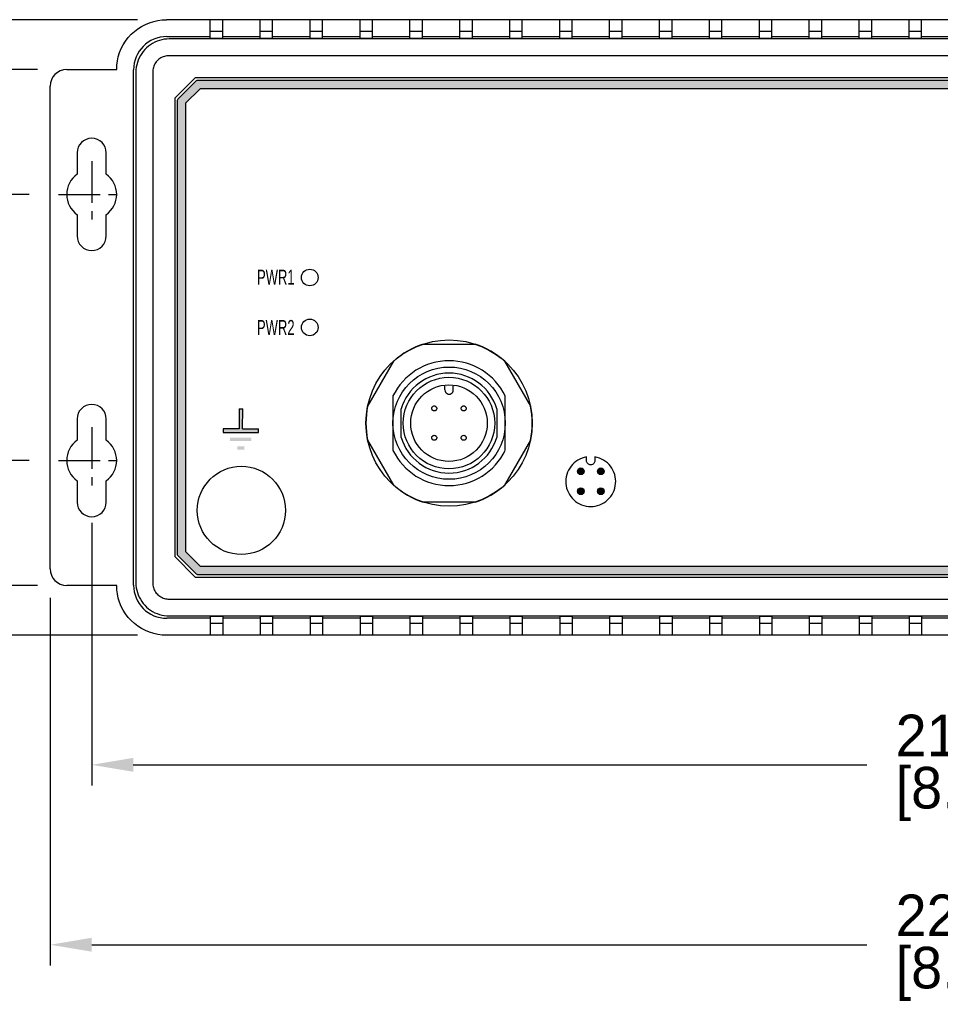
# Model space of a CAD drawing. Header units: inches. Extents: x 0 to 559, y 0 to 432.
# Tile 3 of 6: x 136 to 247, y 147 to 265. Entities that reach past the tile are written whole.
import ezdxf

# ---------------------------------------------------------------- set-up
doc = ezdxf.new("R2010")
doc.units = ezdxf.units.IN
doc.header["$LTSCALE"] = 10
doc.header["$MEASUREMENT"] = 0
doc.linetypes.add('CENTER', pattern=[0.4, 0.25, -0.05, 0.05, -0.05])
doc.layers.add('CENTER', color=40, linetype='CENTER')
doc.layers.add('DIMENSIONS', color=140, linetype='Continuous')
doc.dimstyles.get("Standard").update_dxf_attribs({"dimtxt": 5, "dimasz": 5, "dimexe": 2.5, "dimexo": 3.5, "dimgap": 1, "dimtad": 0, "dimtih": 1, "dimtoh": 1, "dimdec": 1, "dimzin": 0, "dimdsep": 46, "dimtxsty": 'Standard', "dimcen": 0, "dimadec": 0, "dimazin": 0, "dimtfac": 1, "dimtdec": 1, "dimtofl": 0, "dimtmove": 0, "dimatfit": 3, "dimfxl": 1, "dimtolj": 1, "dimtzin": 0, "dimarcsym": 0})

# ---------------------------------------------------------------- blocks, each defined once
blk = doc.blocks.new('*D32')
at = {"layer": 'DEFPOINTS', "color": 0, "transparency": 16777216}
for p in [(140.67, 244.43), (121.49, 212.43), (140.67, 212.43)]:
    blk.add_point(p, dxfattribs=at)
at = {"layer": 'DIMENSIONS', "color": 0, "lineweight": -2, "transparency": 16777216}
for p, q in [((137.17, 244.43), (118.99, 244.43)), ((121.49, 239.43), (121.49, 235.43)), ((121.49, 217.43), (121.49, 221.43)), ((137.17, 212.43), (118.99, 212.43))]:
    blk.add_line(p, q, dxfattribs=at)
at = {"layer": 'DIMENSIONS', "color": 0, "transparency": 16777216}
for points in [[(120.66, 239.43), (122.33, 239.43), (121.49, 244.43)], [(120.66, 217.43), (122.33, 217.43), (121.49, 212.43)]]:
    blk.add_solid(points, dxfattribs=at)
at = {"layer": 'DIMENSIONS', "color": 0, "transparency": 16777216, "char_height": 5, "attachment_point": 5}
for s, insert in [('\\A1;32.0', (121.49, 231.93)), ('\\A1;[1.26]', (121.49, 224.93))]:
    blk.add_mtext(s, dxfattribs=dict(at, insert=insert))
blk = doc.blocks.new('*D33')
at = {"layer": 'DEFPOINTS', "color": 0, "transparency": 16777216}
for p in [(141.67, 259.43), (89.69, 197.43), (141.67, 197.43)]:
    blk.add_point(p, dxfattribs=at)
at = {"layer": 'DIMENSIONS', "color": 0, "lineweight": -2, "transparency": 16777216}
for p, q in [((138.17, 259.43), (87.19, 259.43)), ((89.69, 254.43), (89.69, 235.43)), ((89.69, 202.43), (89.69, 221.43)), ((138.17, 197.43), (87.19, 197.43))]:
    blk.add_line(p, q, dxfattribs=at)
at = {"layer": 'DIMENSIONS', "color": 0, "transparency": 16777216}
for points in [[(88.86, 254.43), (90.52, 254.43), (89.69, 259.43)], [(88.86, 202.43), (90.52, 202.43), (89.69, 197.43)]]:
    blk.add_solid(points, dxfattribs=at)
at = {"layer": 'DIMENSIONS', "color": 0, "transparency": 16777216, "char_height": 5, "attachment_point": 5}
for s, insert in [('\\A1;62.0', (89.69, 231.93)), ('\\A1;[2.44]', (89.69, 224.93))]:
    blk.add_mtext(s, dxfattribs=dict(at, insert=insert))
blk = doc.blocks.new('*D34')
at = {"layer": 'DEFPOINTS', "color": 0, "transparency": 16777216}
for p in [(58.94, 265.43), (153.67, 265.43), (153.67, 191.43)]:
    blk.add_point(p, dxfattribs=at)
at = {"layer": 'DIMENSIONS', "color": 0, "lineweight": -2, "transparency": 16777216}
for p, q in [((150.17, 265.43), (56.44, 265.43)), ((58.94, 260.43), (58.94, 235.43)), ((58.94, 196.43), (58.94, 221.43)), ((139.6, 191.43), (56.44, 191.43)), ((144.6, 191.43), (139.73, 191.43)), ((150.17, 191.43), (144.73, 191.43))]:
    blk.add_line(p, q, dxfattribs=at)
at = {"layer": 'DIMENSIONS', "color": 0, "transparency": 16777216}
for points in [[(58.11, 260.43), (59.77, 260.43), (58.94, 265.43)], [(58.11, 196.43), (59.77, 196.43), (58.94, 191.43)]]:
    blk.add_solid(points, dxfattribs=at)
at = {"layer": 'DIMENSIONS', "color": 0, "transparency": 16777216, "char_height": 5, "attachment_point": 5}
for s, insert in [('\\A1;74.0', (58.94, 231.93)), ('\\A1;[2.91]', (58.94, 224.93))]:
    blk.add_mtext(s, dxfattribs=dict(at, insert=insert))
blk = doc.blocks.new('*D39')
at = {"layer": 'DEFPOINTS', "color": 0, "transparency": 16777216}
for p in [(144.67, 208.43), (354.67, 208.43), (354.67, 175.85)]:
    blk.add_point(p, dxfattribs=at)
at = {"layer": 'DIMENSIONS', "color": 0, "lineweight": -2, "transparency": 16777216}
for p, q in [((144.67, 204.93), (144.67, 173.35)), ((354.67, 204.93), (354.67, 173.35)), ((149.67, 175.85), (237.83, 175.85)), ((349.67, 175.85), (261.5, 175.85))]:
    blk.add_line(p, q, dxfattribs=at)
at = {"layer": 'DIMENSIONS', "color": 0, "transparency": 16777216}
for points in [[(149.67, 176.69), (149.67, 175.02), (144.67, 175.85)], [(349.67, 176.69), (349.67, 175.02), (354.67, 175.85)]]:
    blk.add_solid(points, dxfattribs=at)
at = {"layer": 'DIMENSIONS', "color": 0, "transparency": 16777216, "char_height": 5, "attachment_point": 5}
for s, insert in [('\\A1;210.0', (249.67, 179.35)), ('\\A1;[8.27]', (249.67, 172.35))]:
    blk.add_mtext(s, dxfattribs=dict(at, insert=insert))
blk = doc.blocks.new('*D40')
at = {"layer": 'DEFPOINTS', "color": 0, "transparency": 16777216}
for p in [(139.67, 199.43), (359.67, 199.43), (359.67, 154.22)]:
    blk.add_point(p, dxfattribs=at)
at = {"layer": 'DIMENSIONS', "color": 0, "lineweight": -2, "transparency": 16777216}
for p, q in [((139.67, 195.93), (139.67, 151.72)), ((359.67, 195.93), (359.67, 151.72)), ((144.67, 154.22), (237.83, 154.22)), ((354.67, 154.22), (261.5, 154.22))]:
    blk.add_line(p, q, dxfattribs=at)
at = {"layer": 'DIMENSIONS', "color": 0, "transparency": 16777216}
for points in [[(144.67, 155.06), (144.67, 153.39), (139.67, 154.22)], [(354.67, 155.06), (354.67, 153.39), (359.67, 154.22)]]:
    blk.add_solid(points, dxfattribs=at)
at = {"layer": 'DIMENSIONS', "color": 0, "transparency": 16777216, "char_height": 5, "attachment_point": 5}
for s, insert in [('\\A1;220.0', (249.67, 157.72)), ('\\A1;[8.66]', (249.67, 150.72))]:
    blk.add_mtext(s, dxfattribs=dict(at, insert=insert))

msp = doc.modelspace()

# ---------------------------------------------------------------- hatches: boundary and pattern name
at = {"ltscale": 2}
h = msp.add_hatch(color=256, dxfattribs=at)
edge = h.paths.add_edge_path()
edge.add_line((157.23, 258.08), (155.02, 255.87))
edge.add_arc((155.16, 255.73), 0.2, 135, 180)
edge.add_line((154.96, 255.73), (154.96, 201.15))
edge.add_arc((155.16, 201.15), 0.2, 180, 225)
edge.add_line((155.02, 201.01), (157.23, 198.8))
edge.add_arc((157.37, 198.94), 0.2, 225, 270)
edge.add_line((157.37, 198.74), (341.96, 198.74))
edge.add_arc((341.96, 198.94), 0.2, 270, 315)
edge.add_line((342.1, 198.8), (344.31, 201.01))
edge.add_arc((344.16, 201.15), 0.2, 315, 360)
edge.add_line((344.36, 201.15), (344.36, 255.73))
edge.add_arc((344.16, 255.73), 0.2, 0, 45)
edge.add_line((344.31, 255.87), (342.1, 258.08))
edge.add_arc((341.96, 257.94), 0.2, 45, 90)
edge.add_line((341.96, 258.14), (157.37, 258.14))
edge.add_arc((157.37, 257.94), 0.2, 90, 135)
h.paths.add_polyline_path([(341.63, 257.14), (157.7, 257.14), (155.96, 255.4), (155.96, 201.48), (157.7, 199.74), (341.63, 199.74), (343.36, 201.48), (343.36, 255.4)], flags=16)
h = msp.add_hatch(color=256)
h.paths.add_polyline_path([(161.31, 215.19), (161.31, 214.77), (163.87, 214.77), (163.87, 215.19)])
h.paths.add_polyline_path([(162.16, 214.16), (162.16, 213.73), (163.02, 213.73), (163.02, 214.16)])
h.paths.add_polyline_path([(162.38, 218.66), (162.38, 216.25), (160.47, 216.25), (160.47, 215.82), (164.71, 215.82), (164.71, 216.25), (162.81, 216.25), (162.82, 218.66)])
h = msp.add_hatch(color=256)
edge = h.paths.add_edge_path()
edge.add_spline(control_points=[(203.07, 211.14), (203.07, 210.92), (203.25, 210.74), (203.47, 210.74), (203.47, 210.74), (203.69, 210.74), (203.87, 210.92), (203.87, 211.14), (203.87, 211.14), (203.87, 211.36), (203.69, 211.54), (203.47, 211.54), (203.47, 211.54), (203.25, 211.54), (203.07, 211.36), (203.07, 211.14)], knot_values=[0, 0, 0, 0, 0.25, 0.25, 0.25, 0.25, 0.5, 0.5, 0.5, 0.5, 0.75, 0.75, 0.75, 0.75, 1, 1, 1, 1], degree=3, periodic=0)
h = msp.add_hatch(color=256)
edge = h.paths.add_edge_path()
edge.add_spline(control_points=[(205.46, 211.14), (205.46, 210.92), (205.64, 210.74), (205.86, 210.74), (205.86, 210.74), (206.08, 210.74), (206.26, 210.92), (206.26, 211.14), (206.26, 211.14), (206.26, 211.36), (206.08, 211.54), (205.86, 211.54), (205.86, 211.54), (205.64, 211.54), (205.46, 211.36), (205.46, 211.14)], knot_values=[0, 0, 0, 0, 0.25, 0.25, 0.25, 0.25, 0.5, 0.5, 0.5, 0.5, 0.75, 0.75, 0.75, 0.75, 1, 1, 1, 1], degree=3, periodic=0)
h = msp.add_hatch(color=256)
edge = h.paths.add_edge_path()
edge.add_spline(control_points=[(203.06, 208.74), (203.06, 208.52), (203.24, 208.34), (203.46, 208.34), (203.46, 208.34), (203.68, 208.34), (203.86, 208.52), (203.86, 208.74), (203.86, 208.74), (203.86, 208.96), (203.68, 209.14), (203.46, 209.14), (203.46, 209.14), (203.24, 209.14), (203.06, 208.96), (203.06, 208.74)], knot_values=[0, 0, 0, 0, 0.25, 0.25, 0.25, 0.25, 0.5, 0.5, 0.5, 0.5, 0.75, 0.75, 0.75, 0.75, 1, 1, 1, 1], degree=3, periodic=0)
h = msp.add_hatch(color=256)
edge = h.paths.add_edge_path()
edge.add_spline(control_points=[(205.46, 208.74), (205.46, 208.52), (205.64, 208.34), (205.86, 208.34), (205.86, 208.34), (206.08, 208.34), (206.26, 208.52), (206.26, 208.74), (206.26, 208.74), (206.26, 208.96), (206.08, 209.14), (205.86, 209.14), (205.86, 209.14), (205.64, 209.14), (205.46, 208.96), (205.46, 208.74)], knot_values=[0, 0, 0, 0, 0.25, 0.25, 0.25, 0.25, 0.5, 0.5, 0.5, 0.5, 0.75, 0.75, 0.75, 0.75, 1, 1, 1, 1], degree=3, periodic=0)

# ---------------------------------------------------------------- linework, layer by layer
for p, q in [((345.67, 265.43), (153.67, 265.43)), ((158.92, 263.16), (158.92, 265.43)), ((160.42, 263.16), (160.42, 265.43)), ((164.92, 263.16), (164.92, 265.43)), ((166.42, 263.16), (166.42, 265.43)), ((170.92, 263.16), (170.92, 265.43)), ((172.42, 263.16), (172.42, 265.43)), ((176.92, 263.16), (176.92, 265.43)), ((178.42, 263.16), (178.42, 265.43)), ((182.92, 263.16), (182.92, 265.43)), ((184.42, 263.16), (184.42, 265.43)), ((188.92, 263.16), (188.92, 265.43)), ((190.42, 263.16), (190.42, 265.43)), ((194.92, 263.16), (194.92, 265.43)), ((196.42, 263.16), (196.42, 265.43)), ((200.92, 263.16), (200.92, 265.43)), ((202.42, 263.16), (202.42, 265.43)), ((206.92, 263.16), (206.92, 265.43)), ((208.42, 263.16), (208.42, 265.43)), ((212.92, 263.16), (212.92, 265.43)), ((214.42, 263.16), (214.42, 265.43)), ((218.92, 263.16), (218.92, 265.43)), ((220.42, 263.16), (220.42, 265.43)), ((224.92, 263.16), (224.92, 265.43)), ((226.42, 263.16), (226.42, 265.43)), ((230.92, 263.16), (230.92, 265.43)), ((232.42, 263.16), (232.42, 265.43)), ((236.92, 263.16), (236.92, 265.43)), ((238.42, 263.16), (238.42, 265.43)), ((242.92, 263.16), (242.92, 265.43)), ((244.42, 263.16), (244.42, 265.43)), ((160.42, 264.02), (158.92, 264.02)), ((166.42, 264.02), (164.92, 264.02)), ((172.42, 264.02), (170.92, 264.02)), ((178.42, 264.02), (176.92, 264.02)), ((184.42, 264.02), (182.92, 264.02)), ((190.42, 264.02), (188.92, 264.02)), ((196.42, 264.02), (194.92, 264.02)), ((202.42, 264.02), (200.92, 264.02)), ((208.42, 264.02), (206.92, 264.02)), ((214.42, 264.02), (212.92, 264.02)), ((220.42, 264.02), (218.92, 264.02)), ((226.42, 264.02), (224.92, 264.02)), ((232.42, 264.02), (230.92, 264.02)), ((238.42, 264.02), (236.92, 264.02)), ((244.42, 264.02), (242.92, 264.02)), ((153.7, 263.4), (158.92, 263.4)), ((345.35, 263.12), (153.98, 263.12)), ((160.42, 263.16), (158.92, 263.16)), ((160.42, 263.4), (164.92, 263.4)), ((166.42, 263.16), (164.92, 263.16)), ((166.42, 263.4), (170.92, 263.4)), ((172.42, 263.16), (170.92, 263.16)), ((172.42, 263.4), (176.92, 263.4)), ((178.42, 263.16), (176.92, 263.16)), ((178.42, 263.4), (182.92, 263.4)), ((184.42, 263.16), (182.92, 263.16)), ((184.42, 263.4), (188.92, 263.4)), ((190.42, 263.16), (188.92, 263.16)), ((190.42, 263.4), (194.92, 263.4)), ((196.42, 263.16), (194.92, 263.16)), ((196.42, 263.4), (200.92, 263.4)), ((202.42, 263.16), (200.92, 263.16)), ((202.42, 263.4), (206.92, 263.4)), ((208.42, 263.16), (206.92, 263.16)), ((208.42, 263.4), (212.92, 263.4)), ((214.42, 263.16), (212.92, 263.16)), ((214.42, 263.4), (218.92, 263.4)), ((220.42, 263.16), (218.92, 263.16)), ((220.42, 263.4), (224.92, 263.4)), ((226.42, 263.16), (224.92, 263.16)), ((226.42, 263.4), (230.92, 263.4)), ((232.42, 263.16), (230.92, 263.16)), ((232.42, 263.4), (236.92, 263.4)), ((238.42, 263.16), (236.92, 263.16)), ((238.42, 263.4), (242.92, 263.4)), ((244.42, 263.16), (242.92, 263.16)), ((244.42, 263.4), (248.92, 263.4)), ((345.35, 261.1), (153.98, 261.1)), ((141.67, 259.43), (147.67, 259.43)), ((149.7, 197.47), (149.7, 259.4)), ((149.98, 259.12), (149.98, 197.75)), ((152, 259.12), (152, 197.75)), ((157.12, 258.43), (154.67, 255.98)), ((157.23, 258.08), (155.02, 255.87)), ((342.22, 258.43), (157.12, 258.43)), ((341.96, 258.14), (157.37, 258.14)), ((139.67, 199.43), (139.67, 257.43)), ((157.7, 257.14), (155.96, 255.4)), ((341.63, 257.14), (157.7, 257.14)), ((154.67, 255.98), (154.67, 200.88)), ((154.96, 255.73), (154.96, 201.15)), ((155.96, 255.4), (155.96, 201.48)), ((142.92, 249.43), (142.92, 246.87)), ((146.42, 246.87), (146.42, 249.43)), ((142.92, 242), (142.92, 239.43)), ((146.42, 239.43), (146.42, 242)), ((184.5, 226.43), (190.75, 226.43)), ((177.84, 218.97), (180.97, 224.4)), ((194.3, 224.38), (197.41, 218.99)), ((180.88, 220.2), (180.88, 213.67)), ((194.38, 213.67), (194.38, 220.2)), ((142.92, 217.43), (142.92, 214.87)), ((146.42, 214.87), (146.42, 217.43)), ((180.97, 209.47), (177.84, 214.9)), ((197.41, 214.87), (194.3, 209.49)), ((142.92, 210), (142.92, 207.43)), ((146.42, 207.43), (146.42, 210)), ((190.75, 207.43), (184.5, 207.43)), ((155.96, 201.48), (157.7, 199.74)), ((154.67, 200.88), (157.12, 198.43)), ((155.02, 201.01), (157.23, 198.8)), ((157.7, 199.74), (341.63, 199.74)), ((157.12, 198.43), (342.22, 198.43)), ((157.37, 198.74), (341.96, 198.74)), ((147.67, 197.43), (141.67, 197.43)), ((153.98, 195.77), (345.35, 195.77)), ((158.92, 193.47), (153.7, 193.47)), ((153.98, 193.75), (345.35, 193.75)), ((160.42, 193.7), (158.92, 193.7)), ((158.92, 193.7), (158.92, 191.43)), ((160.42, 193.7), (160.42, 191.43)), ((164.92, 193.47), (160.42, 193.47)), ((166.42, 193.7), (164.92, 193.7)), ((164.92, 193.7), (164.92, 191.43)), ((166.42, 193.7), (166.42, 191.43)), ((170.92, 193.47), (166.42, 193.47)), ((172.42, 193.7), (170.92, 193.7)), ((170.92, 193.7), (170.92, 191.43)), ((172.42, 193.7), (172.42, 191.43)), ((176.92, 193.47), (172.42, 193.47)), ((178.42, 193.7), (176.92, 193.7)), ((176.92, 193.7), (176.92, 191.43)), ((178.42, 193.7), (178.42, 191.43)), ((182.92, 193.47), (178.42, 193.47)), ((184.42, 193.7), (182.92, 193.7)), ((182.92, 193.7), (182.92, 191.43)), ((184.42, 193.7), (184.42, 191.43)), ((188.92, 193.47), (184.42, 193.47)), ((190.42, 193.7), (188.92, 193.7)), ((188.92, 193.7), (188.92, 191.43)), ((190.42, 193.7), (190.42, 191.43)), ((194.92, 193.47), (190.42, 193.47)), ((196.42, 193.7), (194.92, 193.7)), ((194.92, 193.7), (194.92, 191.43)), ((196.42, 193.7), (196.42, 191.43)), ((200.92, 193.47), (196.42, 193.47)), ((202.42, 193.7), (200.92, 193.7)), ((200.92, 193.7), (200.92, 191.43)), ((202.42, 193.7), (202.42, 191.43)), ((206.92, 193.47), (202.42, 193.47)), ((208.42, 193.7), (206.92, 193.7)), ((206.92, 193.7), (206.92, 191.43)), ((208.42, 193.7), (208.42, 191.43)), ((212.92, 193.47), (208.42, 193.47)), ((212.92, 193.7), (212.92, 191.43)), ((214.42, 193.7), (212.92, 193.7)), ((214.42, 193.7), (214.42, 191.43)), ((218.92, 193.47), (214.42, 193.47)), ((218.92, 193.7), (218.92, 191.43)), ((220.42, 193.7), (218.92, 193.7)), ((220.42, 193.7), (220.42, 191.43)), ((224.92, 193.47), (220.42, 193.47)), ((224.92, 193.7), (224.92, 191.43)), ((226.42, 193.7), (224.92, 193.7)), ((226.42, 193.7), (226.42, 191.43)), ((230.92, 193.47), (226.42, 193.47)), ((230.92, 193.7), (230.92, 191.43)), ((232.42, 193.7), (230.92, 193.7)), ((232.42, 193.7), (232.42, 191.43)), ((236.92, 193.47), (232.42, 193.47)), ((236.92, 193.7), (236.92, 191.43)), ((238.42, 193.7), (236.92, 193.7)), ((238.42, 193.7), (238.42, 191.43)), ((242.92, 193.47), (238.42, 193.47)), ((242.92, 193.7), (242.92, 191.43)), ((244.42, 193.7), (242.92, 193.7)), ((244.42, 193.7), (244.42, 191.43)), ((248.92, 193.47), (244.42, 193.47)), ((160.42, 192.85), (158.92, 192.85)), ((166.42, 192.85), (164.92, 192.85)), ((172.42, 192.85), (170.92, 192.85)), ((178.42, 192.85), (176.92, 192.85)), ((184.42, 192.85), (182.92, 192.85)), ((190.42, 192.85), (188.92, 192.85)), ((196.42, 192.85), (194.92, 192.85)), ((202.42, 192.85), (200.92, 192.85)), ((208.42, 192.85), (206.92, 192.85)), ((214.42, 192.85), (212.92, 192.85)), ((220.42, 192.85), (218.92, 192.85)), ((226.42, 192.85), (224.92, 192.85)), ((232.42, 192.85), (230.92, 192.85)), ((238.42, 192.85), (236.92, 192.85)), ((244.42, 192.85), (242.92, 192.85)), ((345.67, 191.43), (153.67, 191.43))]:
    msp.add_line(p, q)
for p, q in [((162.38, 218.66), (162.38, 216.25)), ((162.38, 218.66), (162.82, 218.66)), ((162.81, 216.25), (162.82, 218.66)), ((162.38, 216.25), (160.47, 216.25)), ((160.47, 216.25), (160.47, 215.82)), ((160.47, 215.82), (164.71, 215.82)), ((162.81, 216.25), (164.71, 216.25)), ((164.71, 215.82), (164.71, 216.25))]:
    msp.add_line(p, q, dxfattribs=at)
for points in [[(147.67, 259.43), (147.69, 259.96), (147.76, 260.48), (147.87, 260.98), (148.03, 261.48), (148.23, 261.97), (148.47, 262.43), (148.75, 262.87), (149.07, 263.29), (149.43, 263.68), (149.81, 264.03), (150.23, 264.35), (150.67, 264.63), (151.13, 264.87), (151.62, 265.07), (152.12, 265.23), (152.62, 265.34), (153.14, 265.41), (153.67, 265.43)], [(153.98, 263.12), (153.68, 263.11), (153.38, 263.08), (153.09, 263.02), (152.8, 262.94), (152.52, 262.84), (152.25, 262.72), (151.98, 262.58), (151.73, 262.42), (151.49, 262.25), (151.26, 262.05), (151.05, 261.84), (150.85, 261.61), (150.68, 261.37), (150.52, 261.12), (150.38, 260.85), (150.26, 260.58), (150.16, 260.3), (150.08, 260.01), (150.03, 259.72), (149.99, 259.42), (149.98, 259.12)], [(153.98, 261.1), (153.83, 261.1), (153.69, 261.08), (153.54, 261.05), (153.4, 261.01), (153.26, 260.97), (153.12, 260.91), (152.99, 260.84), (152.86, 260.76), (152.75, 260.67), (152.63, 260.57), (152.53, 260.47), (152.43, 260.36), (152.34, 260.24), (152.26, 260.11), (152.19, 259.98), (152.14, 259.84), (152.09, 259.7), (152.05, 259.56), (152.02, 259.42), (152, 259.27), (152, 259.12)], [(149.98, 197.75), (149.99, 197.45), (150.03, 197.15), (150.08, 196.86), (150.16, 196.57), (150.26, 196.29), (150.38, 196.01), (150.52, 195.75), (150.68, 195.5), (150.85, 195.26), (151.05, 195.03), (151.26, 194.82), (151.49, 194.62), (151.73, 194.44), (151.98, 194.28), (152.25, 194.14), (152.52, 194.03), (152.8, 193.93), (153.09, 193.85), (153.38, 193.79), (153.68, 193.76), (153.98, 193.75)], [(152, 197.75), (152, 197.6), (152.02, 197.45), (152.05, 197.31), (152.09, 197.17), (152.14, 197.03), (152.19, 196.89), (152.26, 196.76), (152.34, 196.63), (152.43, 196.51), (152.53, 196.4), (152.63, 196.3), (152.75, 196.2), (152.86, 196.11), (152.99, 196.03), (153.12, 195.96), (153.26, 195.9), (153.4, 195.85), (153.54, 195.82), (153.69, 195.79), (153.83, 195.77), (153.98, 195.77)], [(153.67, 191.43), (153.14, 191.46), (152.62, 191.53), (152.12, 191.64), (151.62, 191.8), (151.13, 192), (150.67, 192.24), (150.23, 192.52), (149.81, 192.84), (149.43, 193.19), (149.07, 193.58), (148.75, 194), (148.47, 194.44), (148.23, 194.9), (148.03, 195.39), (147.87, 195.89), (147.76, 196.39), (147.69, 196.91), (147.67, 197.43)]]:
    msp.add_lwpolyline(points)
for centre, radius in [((170.88, 234.44), 1), ((170.88, 228.44), 1), ((187.63, 216.93), 10), ((187.63, 216.93), 6.75), ((162.66, 206.44), 5.3)]:
    msp.add_circle(centre, radius)
for centre, radius, start, end in [((141.67, 257.43), 2, 90, 180), ((157.37, 257.94), 0.2, 90, 135), ((155.16, 255.73), 0.2, 135, 180), ((144.67, 249.43), 1.75, 0, 180), ((144.67, 244.43), 3, 125.6853, 234.3147), ((144.67, 244.43), 3, 305.6853, 54.3147), ((144.67, 239.43), 1.75, 180, 0), ((187.63, 216.93), 10, 108.1949, 131.7286), ((187.63, 216.93), 10, 48.1125, 71.8051), ((187.63, 216.93), 7.5, 25.8419, 154.1581), ((144.67, 217.43), 1.75, 0, 180), ((187.63, 216.93), 10, 348.107, 11.8875), ((187.63, 216.93), 10, 168.2714, 191.7231), ((144.67, 212.43), 3, 125.6853, 234.3147), ((144.67, 212.43), 3, 305.6853, 54.3147), ((187.63, 216.93), 7.5, 205.8419, 334.1581), ((187.63, 216.93), 10, 228.2769, 251.8051), ((187.63, 216.93), 10, 288.1949, 311.893), ((144.67, 207.43), 1.75, 180, 0), ((155.16, 201.15), 0.2, 180, 225), ((141.67, 199.43), 2, 180, 270), ((157.37, 198.94), 0.2, 225, 270)]:
    msp.add_arc(centre, radius, start, end)
for centre, major_axis in [((153.7, 259.4), (-2.83, 2.83)), ((153.7, 197.47), (-2.83, -2.83))]:
    msp.add_ellipse(centre, major_axis=major_axis, ratio=0.999924, start_param=-0.78536, end_param=0.78536)
for points, knots in [([(193.36, 218.65), (192.6, 221.19), (190.26, 222.94), (187.61, 222.94), (187.61, 222.94), (184.96, 222.94), (182.62, 221.19), (181.86, 218.65)], [0, 0, 0, 0, 0.5, 0.5, 0.5, 0.5, 1, 1, 1, 1]), ([(193.11, 216.93), (193.11, 219.97), (190.65, 222.44), (187.61, 222.44), (187.61, 222.44), (184.57, 222.44), (182.11, 219.97), (182.11, 216.93), (182.11, 216.93), (182.11, 213.9), (184.57, 211.43), (187.61, 211.43), (187.61, 211.43), (190.65, 211.43), (193.11, 213.9), (193.11, 216.93)], [0, 0, 0, 0, 0.25, 0.25, 0.25, 0.25, 0.5, 0.5, 0.5, 0.5, 0.75, 0.75, 0.75, 0.75, 1, 1, 1, 1]), ([(192.21, 216.93), (192.21, 219.48), (190.15, 221.54), (187.61, 221.54), (187.61, 221.54), (185.07, 221.54), (183.01, 219.48), (183.01, 216.93), (183.01, 216.93), (183.01, 214.39), (185.07, 212.33), (187.61, 212.33), (187.61, 212.33), (190.15, 212.33), (192.21, 214.39), (192.21, 216.93)], [0, 0, 0, 0, 0.25, 0.25, 0.25, 0.25, 0.5, 0.5, 0.5, 0.5, 0.75, 0.75, 0.75, 0.75, 1, 1, 1, 1]), ([(187.13, 220.92), (187.13, 220.74), (187.22, 220.57), (187.38, 220.48), (187.38, 220.48), (187.53, 220.39), (187.72, 220.39), (187.88, 220.48), (187.88, 220.48), (188.03, 220.57), (188.13, 220.73), (188.13, 220.91)], [0, 0, 0, 0, 0.333333, 0.333333, 0.333333, 0.333333, 0.666667, 0.666667, 0.666667, 0.666667, 1, 1, 1, 1]), ([(185.54, 218.7), (185.54, 218.74), (185.55, 218.78), (185.56, 218.82), (185.56, 218.82), (185.57, 218.83), (185.58, 218.85), (185.59, 218.87), (185.59, 218.87), (185.6, 218.88), (185.61, 218.9), (185.63, 218.91), (185.63, 218.91), (185.66, 218.94), (185.69, 218.97), (185.73, 218.98), (185.73, 218.98), (185.76, 218.99), (185.8, 219), (185.84, 219)], [0, 0, 0, 0, 0.2, 0.2, 0.2, 0.2, 0.4, 0.4, 0.4, 0.4, 0.6, 0.6, 0.6, 0.6, 0.8, 0.8, 0.8, 0.8, 1, 1, 1, 1]), ([(185.84, 219), (185.88, 219), (185.92, 218.99), (185.95, 218.98), (185.95, 218.98), (185.97, 218.97), (185.99, 218.96), (186.01, 218.95), (186.01, 218.95), (186.02, 218.94), (186.04, 218.93), (186.05, 218.91), (186.05, 218.91), (186.08, 218.89), (186.1, 218.85), (186.12, 218.82), (186.12, 218.82), (186.13, 218.78), (186.14, 218.74), (186.14, 218.7)], [0, 0, 0, 0, 0.2, 0.2, 0.2, 0.2, 0.4, 0.4, 0.4, 0.4, 0.6, 0.6, 0.6, 0.6, 0.8, 0.8, 0.8, 0.8, 1, 1, 1, 1]), ([(189.08, 218.7), (189.08, 218.74), (189.09, 218.78), (189.1, 218.82), (189.1, 218.82), (189.11, 218.83), (189.12, 218.85), (189.13, 218.87), (189.13, 218.87), (189.14, 218.88), (189.15, 218.9), (189.16, 218.91), (189.16, 218.91), (189.19, 218.94), (189.23, 218.97), (189.26, 218.98), (189.26, 218.98), (189.3, 218.99), (189.34, 219), (189.38, 219)], [0, 0, 0, 0, 0.2, 0.2, 0.2, 0.2, 0.4, 0.4, 0.4, 0.4, 0.6, 0.6, 0.6, 0.6, 0.8, 0.8, 0.8, 0.8, 1, 1, 1, 1]), ([(189.38, 219), (189.42, 219), (189.45, 218.99), (189.49, 218.98), (189.49, 218.98), (189.51, 218.97), (189.53, 218.96), (189.54, 218.95), (189.54, 218.95), (189.56, 218.94), (189.57, 218.93), (189.59, 218.91), (189.59, 218.91), (189.62, 218.89), (189.64, 218.85), (189.65, 218.82), (189.65, 218.82), (189.67, 218.78), (189.67, 218.74), (189.68, 218.7)], [0, 0, 0, 0, 0.2, 0.2, 0.2, 0.2, 0.4, 0.4, 0.4, 0.4, 0.6, 0.6, 0.6, 0.6, 0.8, 0.8, 0.8, 0.8, 1, 1, 1, 1]), ([(181.86, 215.22), (181.86, 215.79), (181.86, 216.36), (181.86, 216.93), (181.86, 216.93), (181.86, 217.51), (181.86, 218.08), (181.86, 218.65)], [0, 0, 0, 0, 0.5, 0.5, 0.5, 0.5, 1, 1, 1, 1]), ([(186.14, 218.7), (186.14, 218.67), (186.14, 218.64), (186.13, 218.61), (186.13, 218.61), (186.12, 218.58), (186.1, 218.55), (186.08, 218.52), (186.08, 218.52), (186.07, 218.5), (186.05, 218.49), (186.04, 218.47), (186.04, 218.47), (186.02, 218.46), (186, 218.45), (185.98, 218.44), (185.98, 218.44), (185.96, 218.43), (185.94, 218.42), (185.91, 218.41), (185.91, 218.41), (185.89, 218.41), (185.87, 218.4), (185.84, 218.4), (185.84, 218.4), (185.82, 218.4), (185.79, 218.41), (185.77, 218.41), (185.77, 218.41), (185.74, 218.42), (185.72, 218.43), (185.7, 218.44), (185.7, 218.44), (185.68, 218.45), (185.66, 218.46), (185.65, 218.47), (185.65, 218.47), (185.63, 218.49), (185.61, 218.51), (185.6, 218.52), (185.6, 218.52), (185.58, 218.55), (185.57, 218.58), (185.56, 218.61), (185.56, 218.61), (185.55, 218.64), (185.54, 218.67), (185.54, 218.7)], [0, 0, 0, 0, 0.083333, 0.083333, 0.083333, 0.083333, 0.166667, 0.166667, 0.166667, 0.166667, 0.25, 0.25, 0.25, 0.25, 0.333333, 0.333333, 0.333333, 0.333333, 0.416667, 0.416667, 0.416667, 0.416667, 0.5, 0.5, 0.5, 0.5, 0.583333, 0.583333, 0.583333, 0.583333, 0.666667, 0.666667, 0.666667, 0.666667, 0.75, 0.75, 0.75, 0.75, 0.833333, 0.833333, 0.833333, 0.833333, 0.916667, 0.916667, 0.916667, 0.916667, 1, 1, 1, 1]), ([(189.68, 218.7), (189.67, 218.67), (189.67, 218.64), (189.66, 218.61), (189.66, 218.61), (189.65, 218.58), (189.64, 218.55), (189.62, 218.52), (189.62, 218.52), (189.6, 218.5), (189.59, 218.49), (189.57, 218.47), (189.57, 218.47), (189.56, 218.46), (189.54, 218.45), (189.52, 218.44), (189.52, 218.44), (189.5, 218.43), (189.47, 218.42), (189.45, 218.41), (189.45, 218.41), (189.43, 218.41), (189.4, 218.4), (189.38, 218.4), (189.38, 218.4), (189.35, 218.4), (189.33, 218.41), (189.3, 218.41), (189.3, 218.41), (189.28, 218.42), (189.26, 218.43), (189.24, 218.44), (189.24, 218.44), (189.22, 218.45), (189.2, 218.46), (189.18, 218.47), (189.18, 218.47), (189.16, 218.49), (189.15, 218.51), (189.14, 218.52), (189.14, 218.52), (189.12, 218.55), (189.1, 218.58), (189.09, 218.61), (189.09, 218.61), (189.08, 218.64), (189.08, 218.67), (189.08, 218.7)], [0, 0, 0, 0, 0.083333, 0.083333, 0.083333, 0.083333, 0.166667, 0.166667, 0.166667, 0.166667, 0.25, 0.25, 0.25, 0.25, 0.333333, 0.333333, 0.333333, 0.333333, 0.416667, 0.416667, 0.416667, 0.416667, 0.5, 0.5, 0.5, 0.5, 0.583333, 0.583333, 0.583333, 0.583333, 0.666667, 0.666667, 0.666667, 0.666667, 0.75, 0.75, 0.75, 0.75, 0.833333, 0.833333, 0.833333, 0.833333, 0.916667, 0.916667, 0.916667, 0.916667, 1, 1, 1, 1]), ([(193.36, 218.65), (193.36, 218.08), (193.36, 217.51), (193.36, 216.93), (193.36, 216.93), (193.36, 216.36), (193.36, 215.79), (193.36, 215.22)], [0, 0, 0, 0, 0.5, 0.5, 0.5, 0.5, 1, 1, 1, 1]), ([(185.54, 215.17), (185.54, 215.21), (185.55, 215.24), (185.56, 215.28), (185.56, 215.28), (185.57, 215.3), (185.58, 215.31), (185.59, 215.33), (185.59, 215.33), (185.6, 215.35), (185.61, 215.36), (185.63, 215.38), (185.63, 215.38), (185.66, 215.41), (185.69, 215.43), (185.73, 215.44), (185.73, 215.44), (185.76, 215.46), (185.8, 215.46), (185.84, 215.47)], [0, 0, 0, 0, 0.2, 0.2, 0.2, 0.2, 0.4, 0.4, 0.4, 0.4, 0.6, 0.6, 0.6, 0.6, 0.8, 0.8, 0.8, 0.8, 1, 1, 1, 1]), ([(185.84, 215.47), (185.88, 215.46), (185.92, 215.46), (185.95, 215.44), (185.95, 215.44), (185.97, 215.44), (185.99, 215.43), (186.01, 215.42), (186.01, 215.42), (186.02, 215.41), (186.04, 215.39), (186.05, 215.38), (186.05, 215.38), (186.08, 215.35), (186.1, 215.32), (186.12, 215.28), (186.12, 215.28), (186.13, 215.25), (186.14, 215.21), (186.14, 215.17)], [0, 0, 0, 0, 0.2, 0.2, 0.2, 0.2, 0.4, 0.4, 0.4, 0.4, 0.6, 0.6, 0.6, 0.6, 0.8, 0.8, 0.8, 0.8, 1, 1, 1, 1]), ([(189.08, 215.17), (189.08, 215.21), (189.09, 215.24), (189.1, 215.28), (189.1, 215.28), (189.11, 215.3), (189.12, 215.31), (189.13, 215.33), (189.13, 215.33), (189.14, 215.35), (189.15, 215.36), (189.16, 215.38), (189.16, 215.38), (189.19, 215.41), (189.23, 215.43), (189.26, 215.44), (189.26, 215.44), (189.3, 215.46), (189.34, 215.46), (189.38, 215.47)], [0, 0, 0, 0, 0.2, 0.2, 0.2, 0.2, 0.4, 0.4, 0.4, 0.4, 0.6, 0.6, 0.6, 0.6, 0.8, 0.8, 0.8, 0.8, 1, 1, 1, 1]), ([(189.38, 215.47), (189.42, 215.46), (189.45, 215.46), (189.49, 215.44), (189.49, 215.44), (189.51, 215.44), (189.53, 215.43), (189.54, 215.42), (189.54, 215.42), (189.56, 215.41), (189.57, 215.39), (189.59, 215.38), (189.59, 215.38), (189.62, 215.35), (189.64, 215.32), (189.65, 215.28), (189.65, 215.28), (189.67, 215.25), (189.67, 215.21), (189.68, 215.17)], [0, 0, 0, 0, 0.2, 0.2, 0.2, 0.2, 0.4, 0.4, 0.4, 0.4, 0.6, 0.6, 0.6, 0.6, 0.8, 0.8, 0.8, 0.8, 1, 1, 1, 1]), ([(181.86, 215.22), (182.62, 212.68), (184.96, 210.93), (187.61, 210.93), (187.61, 210.93), (190.26, 210.93), (192.6, 212.68), (193.36, 215.22)], [0, 0, 0, 0, 0.5, 0.5, 0.5, 0.5, 1, 1, 1, 1]), ([(186.14, 215.17), (186.14, 215.13), (186.14, 215.1), (186.13, 215.07), (186.13, 215.07), (186.12, 215.04), (186.1, 215.01), (186.08, 214.99), (186.08, 214.99), (186.07, 214.97), (186.05, 214.95), (186.04, 214.94), (186.04, 214.94), (186.02, 214.92), (186, 214.91), (185.98, 214.9), (185.98, 214.9), (185.96, 214.89), (185.94, 214.88), (185.91, 214.88), (185.91, 214.88), (185.89, 214.87), (185.87, 214.87), (185.84, 214.87), (185.84, 214.87), (185.82, 214.87), (185.79, 214.87), (185.77, 214.88), (185.77, 214.88), (185.74, 214.88), (185.72, 214.89), (185.7, 214.9), (185.7, 214.9), (185.68, 214.91), (185.66, 214.92), (185.65, 214.94), (185.65, 214.94), (185.63, 214.95), (185.61, 214.97), (185.6, 214.99), (185.6, 214.99), (185.58, 215.01), (185.57, 215.04), (185.56, 215.07), (185.56, 215.07), (185.55, 215.1), (185.54, 215.13), (185.54, 215.17)], [0, 0, 0, 0, 0.083333, 0.083333, 0.083333, 0.083333, 0.166667, 0.166667, 0.166667, 0.166667, 0.25, 0.25, 0.25, 0.25, 0.333333, 0.333333, 0.333333, 0.333333, 0.416667, 0.416667, 0.416667, 0.416667, 0.5, 0.5, 0.5, 0.5, 0.583333, 0.583333, 0.583333, 0.583333, 0.666667, 0.666667, 0.666667, 0.666667, 0.75, 0.75, 0.75, 0.75, 0.833333, 0.833333, 0.833333, 0.833333, 0.916667, 0.916667, 0.916667, 0.916667, 1, 1, 1, 1]), ([(189.68, 215.17), (189.67, 215.13), (189.67, 215.1), (189.66, 215.07), (189.66, 215.07), (189.65, 215.04), (189.64, 215.01), (189.62, 214.99), (189.62, 214.99), (189.6, 214.97), (189.59, 214.95), (189.57, 214.94), (189.57, 214.94), (189.56, 214.92), (189.54, 214.91), (189.52, 214.9), (189.52, 214.9), (189.5, 214.89), (189.47, 214.88), (189.45, 214.88), (189.45, 214.88), (189.43, 214.87), (189.4, 214.87), (189.38, 214.87), (189.38, 214.87), (189.35, 214.87), (189.33, 214.87), (189.3, 214.88), (189.3, 214.88), (189.28, 214.88), (189.26, 214.89), (189.24, 214.9), (189.24, 214.9), (189.22, 214.91), (189.2, 214.92), (189.18, 214.94), (189.18, 214.94), (189.16, 214.95), (189.15, 214.97), (189.14, 214.99), (189.14, 214.99), (189.12, 215.01), (189.1, 215.04), (189.09, 215.07), (189.09, 215.07), (189.08, 215.1), (189.08, 215.13), (189.08, 215.17)], [0, 0, 0, 0, 0.083333, 0.083333, 0.083333, 0.083333, 0.166667, 0.166667, 0.166667, 0.166667, 0.25, 0.25, 0.25, 0.25, 0.333333, 0.333333, 0.333333, 0.333333, 0.416667, 0.416667, 0.416667, 0.416667, 0.5, 0.5, 0.5, 0.5, 0.583333, 0.583333, 0.583333, 0.583333, 0.666667, 0.666667, 0.666667, 0.666667, 0.75, 0.75, 0.75, 0.75, 0.833333, 0.833333, 0.833333, 0.833333, 0.916667, 0.916667, 0.916667, 0.916667, 1, 1, 1, 1]), ([(204.14, 212.87), (204.14, 212.87), (204.14, 212.42), (204.14, 212.42), (204.14, 212.42), (204.15, 212.36), (204.16, 212.29), (204.18, 212.23), (204.18, 212.23), (204.2, 212.17), (204.24, 212.11), (204.29, 212.06), (204.29, 212.06), (204.34, 212.02), (204.39, 211.98), (204.46, 211.95), (204.46, 211.95), (204.52, 211.93), (204.58, 211.91), (204.65, 211.91), (204.65, 211.91), (204.72, 211.91), (204.78, 211.93), (204.85, 211.95), (204.85, 211.95), (204.91, 211.98), (204.96, 212.02), (205.01, 212.06), (205.01, 212.06), (205.06, 212.11), (205.1, 212.17), (205.12, 212.23), (205.12, 212.23), (205.14, 212.29), (205.15, 212.36), (205.16, 212.42), (205.16, 212.42), (205.16, 212.42), (205.16, 212.87), (205.16, 212.87), (205.16, 212.87), (205.52, 212.77), (205.88, 212.66), (206.2, 212.48), (206.2, 212.48), (206.52, 212.3), (206.8, 212.04), (207.03, 211.75), (207.03, 211.75), (207.25, 211.45), (207.42, 211.12), (207.53, 210.76), (207.53, 210.76), (207.63, 210.4), (207.67, 210.03), (207.64, 209.66), (207.64, 209.66), (207.61, 209.29), (207.51, 208.92), (207.34, 208.59), (207.34, 208.59), (207.18, 208.26), (206.95, 207.95), (206.68, 207.7), (206.68, 207.7), (206.41, 207.45), (206.09, 207.25), (205.74, 207.12), (205.74, 207.12), (205.39, 206.98), (205.02, 206.91), (204.65, 206.91), (204.65, 206.91), (204.28, 206.91), (203.91, 206.98), (203.56, 207.12), (203.56, 207.12), (203.22, 207.25), (202.9, 207.45), (202.62, 207.7), (202.62, 207.7), (202.35, 207.95), (202.12, 208.26), (201.96, 208.59), (201.96, 208.59), (201.79, 208.92), (201.69, 209.29), (201.66, 209.66), (201.66, 209.66), (201.63, 210.03), (201.67, 210.4), (201.77, 210.76), (201.77, 210.76), (201.88, 211.12), (202.05, 211.45), (202.28, 211.75), (202.28, 211.75), (202.5, 212.04), (202.78, 212.3), (203.1, 212.48), (203.1, 212.48), (203.42, 212.66), (203.78, 212.77), (204.14, 212.87)], [0, 0, 0, 0, 0.038462, 0.038462, 0.038462, 0.038462, 0.076923, 0.076923, 0.076923, 0.076923, 0.115385, 0.115385, 0.115385, 0.115385, 0.153846, 0.153846, 0.153846, 0.153846, 0.192308, 0.192308, 0.192308, 0.192308, 0.230769, 0.230769, 0.230769, 0.230769, 0.269231, 0.269231, 0.269231, 0.269231, 0.307692, 0.307692, 0.307692, 0.307692, 0.346154, 0.346154, 0.346154, 0.346154, 0.384615, 0.384615, 0.384615, 0.384615, 0.423077, 0.423077, 0.423077, 0.423077, 0.461538, 0.461538, 0.461538, 0.461538, 0.5, 0.5, 0.5, 0.5, 0.538462, 0.538462, 0.538462, 0.538462, 0.576923, 0.576923, 0.576923, 0.576923, 0.615385, 0.615385, 0.615385, 0.615385, 0.653846, 0.653846, 0.653846, 0.653846, 0.692308, 0.692308, 0.692308, 0.692308, 0.730769, 0.730769, 0.730769, 0.730769, 0.769231, 0.769231, 0.769231, 0.769231, 0.807692, 0.807692, 0.807692, 0.807692, 0.846154, 0.846154, 0.846154, 0.846154, 0.884615, 0.884615, 0.884615, 0.884615, 0.923077, 0.923077, 0.923077, 0.923077, 0.961538, 0.961538, 0.961538, 0.961538, 1, 1, 1, 1]), ([(203.07, 211.14), (203.07, 210.92), (203.25, 210.74), (203.47, 210.74), (203.47, 210.74), (203.69, 210.74), (203.87, 210.92), (203.87, 211.14), (203.87, 211.14), (203.87, 211.36), (203.69, 211.54), (203.47, 211.54), (203.47, 211.54), (203.25, 211.54), (203.07, 211.36), (203.07, 211.14)], [0, 0, 0, 0, 0.25, 0.25, 0.25, 0.25, 0.5, 0.5, 0.5, 0.5, 0.75, 0.75, 0.75, 0.75, 1, 1, 1, 1]), ([(205.46, 211.14), (205.46, 210.92), (205.64, 210.74), (205.86, 210.74), (205.86, 210.74), (206.08, 210.74), (206.26, 210.92), (206.26, 211.14), (206.26, 211.14), (206.26, 211.36), (206.08, 211.54), (205.86, 211.54), (205.86, 211.54), (205.64, 211.54), (205.46, 211.36), (205.46, 211.14)], [0, 0, 0, 0, 0.25, 0.25, 0.25, 0.25, 0.5, 0.5, 0.5, 0.5, 0.75, 0.75, 0.75, 0.75, 1, 1, 1, 1]), ([(203.06, 208.74), (203.06, 208.52), (203.24, 208.34), (203.46, 208.34), (203.46, 208.34), (203.68, 208.34), (203.86, 208.52), (203.86, 208.74), (203.86, 208.74), (203.86, 208.96), (203.68, 209.14), (203.46, 209.14), (203.46, 209.14), (203.24, 209.14), (203.06, 208.96), (203.06, 208.74)], [0, 0, 0, 0, 0.25, 0.25, 0.25, 0.25, 0.5, 0.5, 0.5, 0.5, 0.75, 0.75, 0.75, 0.75, 1, 1, 1, 1]), ([(205.46, 208.74), (205.46, 208.52), (205.64, 208.34), (205.86, 208.34), (205.86, 208.34), (206.08, 208.34), (206.26, 208.52), (206.26, 208.74), (206.26, 208.74), (206.26, 208.96), (206.08, 209.14), (205.86, 209.14), (205.86, 209.14), (205.64, 209.14), (205.46, 208.96), (205.46, 208.74)], [0, 0, 0, 0, 0.25, 0.25, 0.25, 0.25, 0.5, 0.5, 0.5, 0.5, 0.75, 0.75, 0.75, 0.75, 1, 1, 1, 1])]:
    msp.add_open_spline(points, degree=3, knots=knots)
for points in [[(187.13, 220.92), (187.13, 220.92), (187.13, 221.39), (187.13, 221.39)], [(188.13, 220.91), (188.13, 220.91), (188.13, 221.39), (188.13, 221.39)], [(180.86, 220.2), (180.86, 220.2), (180.86, 220.2), (180.86, 220.2)], [(187.28, 221.35), (187.28, 221.35), (187.28, 221.35), (187.28, 221.35)], [(188.28, 221.34), (188.28, 221.34), (188.28, 221.34), (188.28, 221.34)], [(194.36, 221.23), (194.36, 221.23), (194.36, 221.23), (194.36, 221.23)], [(180.86, 213.66), (180.86, 213.66), (180.86, 213.66), (180.86, 213.66)], [(194.36, 213.66), (194.36, 213.66), (194.36, 213.66), (194.36, 213.66)]]:
    msp.add_open_spline(points, degree=3)
at = {"layer": 'CENTER', "ltscale": 2}
for p, q in [((144.67, 248.43), (144.67, 240.43)), ((140.67, 244.43), (148.67, 244.43)), ((144.67, 216.43), (144.67, 208.43)), ((140.67, 212.43), (148.67, 212.43))]:
    msp.add_line(p, q, dxfattribs=at)

# ---------------------------------------------------------------- texts
at = {"char_height": 1.8, "attachment_point": 1}
for s, insert in [('{\\W0.65;PWR1}', (164.54, 235.38)), ('{\\W0.65;PWR2}', (164.53, 229.33))]:
    msp.add_mtext(s, dxfattribs=dict(at, insert=insert))

# ---------------------------------------------------------------- dimensions: what is measured, and where the dimension line sits
at = {"layer": 'DIMENSIONS'}
for base, p1, p2, picture, middle in [((58.94, 265.43), (153.67, 191.43), (153.67, 265.43), '*D34', (58.94, 228.43)), ((89.69, 197.43), (141.67, 259.43), (141.67, 197.43), '*D33', (89.69, 228.43)), ((121.49, 212.43), (140.67, 244.43), (140.67, 212.43), '*D32', (121.49, 228.43))]:
    dim = msp.add_linear_dim(base=base, p1=p1, p2=p2, angle=90, dimstyle='Standard', override={"dimpost": '\\X'}, dxfattribs=at)
    dim.commit()
    dim.dimension.update_dxf_attribs({"geometry": picture, "text_midpoint": middle})
for base, p1, p2, picture, middle in [((354.67, 175.85), (144.67, 208.43), (354.67, 208.43), '*D39', (249.67, 175.85)), ((359.67, 154.22), (139.67, 199.43), (359.67, 199.43), '*D40', (249.67, 154.22))]:
    dim = msp.add_linear_dim(base=base, p1=p1, p2=p2, dimstyle='Standard', override={"dimpost": '\\X'}, dxfattribs=at)
    dim.commit()
    dim.dimension.update_dxf_attribs({"geometry": picture, "text_midpoint": middle})

doc.saveas('drawing.dxf')
